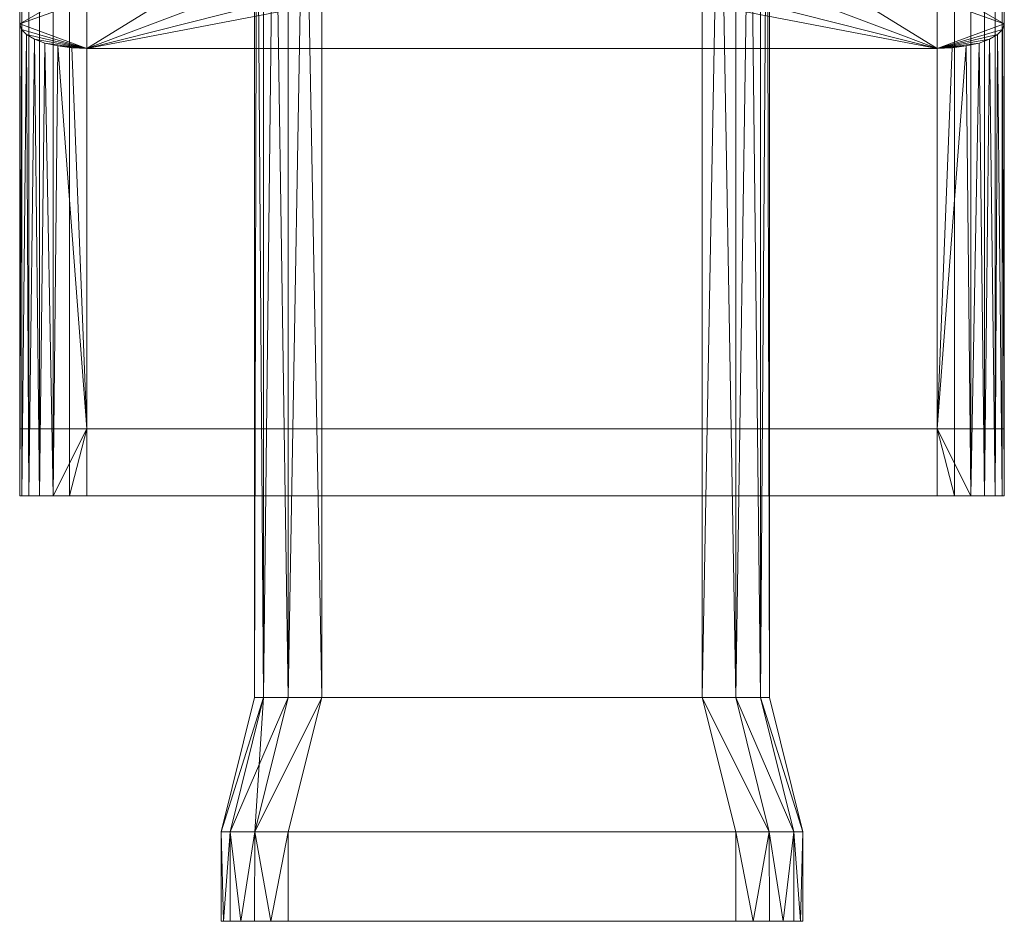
# Model space of a CAD drawing. Header units: millimetres. Extents: x -15489 to 15034, y -13406 to 13375.
# Tile 6 of 12: x -535 to -491, y -2452 to -2412. Entities that reach past the tile are written whole.
import ezdxf

# ---------------------------------------------------------------- set-up
doc = ezdxf.new("R2010")
doc.units = ezdxf.units.MM
doc.layers.add('P-SANR-FIXT', color=6, linetype='Continuous', lineweight=9)

# ---------------------------------------------------------------- blocks, each defined once
blk = doc.blocks.new('FFAS1321-608440BF0_REVIT - Acacia E Concealed BnS  Mixing Valve_MB-381150-_3D_')
at = {"layer": 'P-SANR-FIXT'}
mesh = blk.add_polyface(dxfattribs=at)
corners = [(112, 162, 757), (112.102, 162, 757.776), (112.402, 162, 758.5), (112.879, 162, 759.121), (113.5, 162, 759.598), (114.224, 162, 759.898), (115, 162, 760), (135, 162, 760), (135.776, 162, 759.898), (136.5, 162, 759.598), (137.121, 162, 759.121), (137.598, 162, 758.5), (137.898, 162, 757.776), (138, 162, 757), (138, 162, 737), (137.898, 162, 736.224), (137.598, 162, 735.5), (137.121, 162, 734.879), (136.5, 162, 734.402), (135.776, 162, 734.102), (135, 162, 734), (115, 162, 734), (114.224, 162, 734.102), (113.5, 162, 734.402), (112.879, 162, 734.879), (112.402, 162, 735.5), (112.102, 162, 736.224), (112, 162, 737)]
mesh.append_faces([[corners[k] for k in face] for face in [(3, 0, 1, 2)]], dxfattribs={"vtx0": -1})
mesh.append_faces([[corners[k] for k in face] for face in [(6, 0, 4, 5), (4, 0, 3)]], dxfattribs={"vtx0": -1, "vtx1": -1})
mesh.append_faces([[corners[k] for k in face] for face in [(21, 27, 14, 20)]], dxfattribs={"vtx0": -1, "vtx1": -1, "vtx2": -1})
mesh.append_faces([[corners[k] for k in face] for face in [(13, 0, 6, 7)]], dxfattribs={"vtx0": -1, "vtx1": -1, "vtx3": -1})
mesh.append_faces([[corners[k] for k in face] for face in [(17, 18, 14)]], dxfattribs={"vtx1": -1, "vtx2": -1})
mesh.append_faces([[corners[k] for k in face] for face in [(26, 27, 23, 24), (13, 14, 27, 0)]], dxfattribs={"vtx1": -1, "vtx3": -1})
mesh.append_faces([[corners[k] for k in face] for face in [(24, 25, 26), (15, 16, 17, 14), (7, 8, 9)]], dxfattribs={"vtx2": -1})
mesh.append_faces([[corners[k] for k in face] for face in [(21, 22, 23, 27), (18, 19, 20, 14), (11, 12, 13, 7), (9, 10, 11, 7)]], dxfattribs={"vtx2": -1, "vtx3": -1})
mesh = blk.add_polyface(dxfattribs=at)
corners = [(112, 162, 737), (112, 158, 737), (112, 158, 757), (112, 162, 757)]
mesh.append_faces([[corners[k] for k in face] for face in [(0, 1, 2, 3)]])
mesh = blk.add_polyface(dxfattribs=at)
corners = [(112, 162, 737), (112.102, 162, 736.224), (112.402, 162, 735.5), (112.879, 162, 734.879), (113.5, 162, 734.402), (114.224, 162, 734.102), (115, 162, 734), (115, 158, 734), (113.502, 158, 734.401), (112.401, 158, 735.501), (112, 158, 737)]
mesh.append_faces([[corners[k] for k in face] for face in [(7, 5, 6)]], dxfattribs={"vtx0": -1})
mesh.append_faces([[corners[k] for k in face] for face in [(1, 9, 10), (9, 1, 2), (9, 2, 3), (8, 3, 4), (8, 4, 5), (5, 7, 8), (3, 8, 9)]], dxfattribs={"vtx0": -1, "vtx2": -1})
mesh.append_faces([[corners[k] for k in face] for face in [(0, 1, 10)]], dxfattribs={"vtx1": -1})
mesh = blk.add_polyface(dxfattribs=at)
corners = [(115, 162, 760), (114.224, 162, 759.898), (113.5, 162, 759.598), (112.879, 162, 759.121), (112.402, 162, 758.5), (112.102, 162, 757.776), (112, 162, 757), (112, 158, 757), (112.401, 158, 758.499), (113.502, 158, 759.599), (115, 158, 760)]
mesh.append_faces([[corners[k] for k in face] for face in [(7, 5, 6)]], dxfattribs={"vtx0": -1})
mesh.append_faces([[corners[k] for k in face] for face in [(1, 9, 10), (9, 1, 2), (9, 2, 3), (8, 3, 4), (8, 4, 5), (5, 7, 8), (3, 8, 9)]], dxfattribs={"vtx0": -1, "vtx2": -1})
mesh.append_faces([[corners[k] for k in face] for face in [(0, 1, 10)]], dxfattribs={"vtx1": -1})
mesh = blk.add_polyface(dxfattribs=at)
corners = [(135, 162, 734), (135, 158, 734), (115, 158, 734), (115, 162, 734)]
mesh.append_faces([[corners[k] for k in face] for face in [(0, 1, 2, 3)]])
mesh = blk.add_polyface(dxfattribs=at)
corners = [(115, 162, 760), (115, 158, 760), (135, 158, 760), (135, 162, 760)]
mesh.append_faces([[corners[k] for k in face] for face in [(0, 1, 2, 3)]])
mesh = blk.add_polyface(dxfattribs=at)
corners = [(135, 162, 734), (135.776, 162, 734.102), (136.5, 162, 734.402), (137.121, 162, 734.879), (137.598, 162, 735.5), (137.898, 162, 736.224), (138, 162, 737), (138, 158, 737), (137.599, 158, 735.502), (136.499, 158, 734.401), (135, 158, 734)]
mesh.append_faces([[corners[k] for k in face] for face in [(7, 5, 6)]], dxfattribs={"vtx0": -1})
mesh.append_faces([[corners[k] for k in face] for face in [(1, 9, 10), (9, 1, 2), (9, 2, 3), (8, 3, 4), (8, 4, 5), (5, 7, 8), (3, 8, 9)]], dxfattribs={"vtx0": -1, "vtx2": -1})
mesh.append_faces([[corners[k] for k in face] for face in [(0, 1, 10)]], dxfattribs={"vtx1": -1})
mesh = blk.add_polyface(dxfattribs=at)
corners = [(138, 162, 757), (137.898, 162, 757.776), (137.598, 162, 758.5), (137.121, 162, 759.121), (136.5, 162, 759.598), (135.776, 162, 759.898), (135, 162, 760), (135, 158, 760), (136.498, 158, 759.599), (137.599, 158, 758.499), (138, 158, 757)]
mesh.append_faces([[corners[k] for k in face] for face in [(7, 5, 6)]], dxfattribs={"vtx0": -1})
mesh.append_faces([[corners[k] for k in face] for face in [(1, 9, 10), (9, 1, 2), (9, 2, 3), (8, 3, 4), (8, 4, 5), (5, 7, 8), (3, 8, 9)]], dxfattribs={"vtx0": -1, "vtx2": -1})
mesh.append_faces([[corners[k] for k in face] for face in [(0, 1, 10)]], dxfattribs={"vtx1": -1})
mesh = blk.add_polyface(dxfattribs=at)
corners = [(138, 162, 757), (138, 158, 757), (138, 158, 737), (138, 162, 737)]
mesh.append_faces([[corners[k] for k in face] for face in [(0, 1, 2, 3)]])
mesh = blk.add_polyface(dxfattribs=at)
corners = [(116.5, 152, 758.5), (115, 158, 760), (113.502, 158, 759.599), (112.401, 158, 758.499), (112, 158, 757), (113.5, 152, 755.5), (113.901, 152, 756.998), (115.001, 152, 758.099)]
mesh.append_faces([[corners[k] for k in face] for face in [(3, 6, 7)]], dxfattribs={"vtx0": -1, "vtx2": -1})
mesh.append_faces([[corners[k] for k in face] for face in [(1, 2, 0), (5, 6, 4)]], dxfattribs={"vtx1": -1})
mesh.append_faces([[corners[k] for k in face] for face in [(7, 0, 2), (2, 3, 7), (3, 4, 6)]], dxfattribs={"vtx1": -1, "vtx2": -1})
mesh = blk.add_polyface(dxfattribs=at)
corners = [(112, 158, 757), (112, 158, 737), (113.5, 152, 738.5), (113.5, 152, 755.5)]
mesh.append_faces([[corners[k] for k in face] for face in [(0, 1, 2, 3)]])
mesh = blk.add_polyface(dxfattribs=at)
corners = [(113.5, 152, 738.5), (112, 158, 737), (112.401, 158, 735.501), (113.502, 158, 734.401), (115, 158, 734), (116.5, 152, 735.5), (115.002, 152, 735.901), (113.901, 152, 737.001)]
mesh.append_faces([[corners[k] for k in face] for face in [(3, 6, 2)]], dxfattribs={"vtx0": -1, "vtx1": -1})
mesh.append_faces([[corners[k] for k in face] for face in [(2, 6, 7)]], dxfattribs={"vtx0": -1, "vtx2": -1})
mesh.append_faces([[corners[k] for k in face] for face in [(1, 2, 7), (5, 6, 3)]], dxfattribs={"vtx1": -1, "vtx2": -1})
mesh.append_faces([[corners[k] for k in face] for face in [(7, 0, 1), (3, 4, 5)]], dxfattribs={"vtx2": -1})
mesh = blk.add_polyface(dxfattribs=at)
corners = [(116.5, 152, 758.5), (133.5, 152, 758.5), (135, 158, 760), (115, 158, 760)]
mesh.append_faces([[corners[k] for k in face] for face in [(0, 1, 2, 3)]])
mesh = blk.add_polyface(dxfattribs=at)
corners = [(115, 158, 734), (135, 158, 734), (133.5, 152, 735.5), (116.5, 152, 735.5)]
mesh.append_faces([[corners[k] for k in face] for face in [(0, 1, 2, 3)]])
mesh = blk.add_polyface(dxfattribs=at)
corners = [(133.5, 152, 735.5), (135, 158, 734), (136.499, 158, 734.401), (137.599, 158, 735.502), (138, 158, 737), (136.5, 152, 738.5), (136.099, 152, 737.002), (134.999, 152, 735.901)]
mesh.append_faces([[corners[k] for k in face] for face in [(3, 6, 2)]], dxfattribs={"vtx0": -1, "vtx1": -1})
mesh.append_faces([[corners[k] for k in face] for face in [(2, 6, 7)]], dxfattribs={"vtx0": -1, "vtx2": -1})
mesh.append_faces([[corners[k] for k in face] for face in [(1, 2, 7, 0)]], dxfattribs={"vtx1": -1})
mesh.append_faces([[corners[k] for k in face] for face in [(3, 4, 5, 6)]], dxfattribs={"vtx3": -1})
mesh = blk.add_polyface(dxfattribs=at)
corners = [(135, 158, 760), (133.5, 152, 758.5), (134.999, 152, 758.099), (136.099, 152, 756.998), (136.5, 152, 755.5), (138, 158, 757), (137.599, 158, 758.499), (136.498, 158, 759.599)]
mesh.append_faces([[corners[k] for k in face] for face in [(7, 2, 6)]], dxfattribs={"vtx0": -1, "vtx1": -1})
mesh.append_faces([[corners[k] for k in face] for face in [(6, 2, 3)]], dxfattribs={"vtx0": -1, "vtx2": -1})
mesh.append_faces([[corners[k] for k in face] for face in [(5, 6, 3), (1, 2, 7)]], dxfattribs={"vtx1": -1, "vtx2": -1})
mesh.append_faces([[corners[k] for k in face] for face in [(3, 4, 5), (7, 0, 1)]], dxfattribs={"vtx2": -1})
mesh = blk.add_polyface(dxfattribs=at)
corners = [(138, 158, 737), (138, 158, 757), (136.5, 152, 755.5), (136.5, 152, 738.5)]
mesh.append_faces([[corners[k] for k in face] for face in [(0, 1, 2, 3)]])
mesh = blk.add_polyface(dxfattribs=at)
corners = [(116.5, 110, 758.5), (116.5, 152, 758.5), (115.001, 152, 758.099), (113.901, 152, 756.998), (113.5, 152, 755.5), (113.5, 110, 755.5), (113.602, 110, 756.276), (113.902, 110, 757), (114.379, 110, 757.621), (115, 110, 758.098), (115.724, 110, 758.398)]
mesh.append_faces([[corners[k] for k in face] for face in [(1, 10, 0), (6, 4, 5)]], dxfattribs={"vtx0": -1})
mesh.append_faces([[corners[k] for k in face] for face in [(10, 2, 9), (3, 8, 2)]], dxfattribs={"vtx0": -1, "vtx1": -1})
mesh.append_faces([[corners[k] for k in face] for face in [(2, 8, 9), (6, 3, 4)]], dxfattribs={"vtx0": -1, "vtx2": -1})
mesh.append_faces([[corners[k] for k in face] for face in [(1, 2, 10), (7, 8, 3), (6, 7, 3)]], dxfattribs={"vtx1": -1, "vtx2": -1})
mesh = blk.add_polyface(dxfattribs=at)
corners = [(113.5, 152, 755.5), (113.5, 152, 738.5), (113.5, 110, 738.5), (113.5, 110, 755.5)]
mesh.append_faces([[corners[k] for k in face] for face in [(0, 1, 2, 3)]])
mesh = blk.add_polyface(dxfattribs=at)
corners = [(113.5, 110, 738.5), (113.5, 152, 738.5), (113.901, 152, 737.001), (115.002, 152, 735.901), (116.5, 152, 735.5), (116.5, 110, 735.5), (115.724, 110, 735.602), (115, 110, 735.902), (114.379, 110, 736.379), (113.902, 110, 737), (113.602, 110, 737.724)]
mesh.append_faces([[corners[k] for k in face] for face in [(3, 8, 2)]], dxfattribs={"vtx0": -1, "vtx1": -1})
mesh.append_faces([[corners[k] for k in face] for face in [(2, 8, 9), (6, 3, 4)]], dxfattribs={"vtx0": -1, "vtx2": -1})
mesh.append_faces([[corners[k] for k in face] for face in [(5, 6, 4)]], dxfattribs={"vtx1": -1})
mesh.append_faces([[corners[k] for k in face] for face in [(1, 2, 10), (9, 10, 2), (7, 8, 3), (6, 7, 3)]], dxfattribs={"vtx1": -1, "vtx2": -1})
mesh.append_faces([[corners[k] for k in face] for face in [(10, 0, 1)]], dxfattribs={"vtx2": -1})
mesh = blk.add_polyface(dxfattribs=at)
corners = [(116.5, 152, 735.5), (133.5, 152, 735.5), (133.5, 110, 735.5), (116.5, 110, 735.5)]
mesh.append_faces([[corners[k] for k in face] for face in [(0, 1, 2, 3)]])
mesh = blk.add_polyface(dxfattribs=at)
corners = [(116.5, 110, 758.5), (133.5, 110, 758.5), (133.5, 152, 758.5), (116.5, 152, 758.5)]
mesh.append_faces([[corners[k] for k in face] for face in [(0, 1, 2, 3)]])
mesh = blk.add_polyface(dxfattribs=at)
corners = [(133.5, 110, 735.5), (133.5, 152, 735.5), (134.999, 152, 735.901), (136.099, 152, 737.002), (136.5, 152, 738.5), (136.5, 110, 738.5), (136.398, 110, 737.724), (136.098, 110, 737), (135.621, 110, 736.379), (135, 110, 735.902), (134.276, 110, 735.602)]
mesh.append_faces([[corners[k] for k in face] for face in [(3, 8, 2)]], dxfattribs={"vtx0": -1, "vtx1": -1})
mesh.append_faces([[corners[k] for k in face] for face in [(2, 8, 9), (3, 7, 8), (6, 3, 4)]], dxfattribs={"vtx0": -1, "vtx2": -1})
mesh.append_faces([[corners[k] for k in face] for face in [(5, 6, 4)]], dxfattribs={"vtx1": -1})
mesh.append_faces([[corners[k] for k in face] for face in [(1, 2, 10), (9, 10, 2), (6, 7, 3)]], dxfattribs={"vtx1": -1, "vtx2": -1})
mesh.append_faces([[corners[k] for k in face] for face in [(10, 0, 1)]], dxfattribs={"vtx2": -1})
mesh = blk.add_polyface(dxfattribs=at)
corners = [(136.5, 110, 755.5), (136.5, 152, 755.5), (136.099, 152, 756.998), (134.999, 152, 758.099), (133.5, 152, 758.5), (133.5, 110, 758.5), (134.276, 110, 758.398), (135, 110, 758.098), (135.621, 110, 757.621), (136.098, 110, 757), (136.398, 110, 756.276)]
mesh.append_faces([[corners[k] for k in face] for face in [(6, 4, 5)]], dxfattribs={"vtx0": -1})
mesh.append_faces([[corners[k] for k in face] for face in [(3, 8, 2)]], dxfattribs={"vtx0": -1, "vtx1": -1})
mesh.append_faces([[corners[k] for k in face] for face in [(2, 8, 9), (3, 6, 7)]], dxfattribs={"vtx0": -1, "vtx2": -1})
mesh.append_faces([[corners[k] for k in face] for face in [(1, 2, 10), (9, 10, 2), (3, 4, 6), (7, 8, 3)]], dxfattribs={"vtx1": -1, "vtx2": -1})
mesh.append_faces([[corners[k] for k in face] for face in [(10, 0, 1)]], dxfattribs={"vtx2": -1})
mesh = blk.add_polyface(dxfattribs=at)
corners = [(136.5, 152, 738.5), (136.5, 152, 755.5), (136.5, 110, 755.5), (136.5, 110, 738.5)]
mesh.append_faces([[corners[k] for k in face] for face in [(0, 1, 2, 3)]])
mesh = blk.add_polyface(dxfattribs=at)
corners = [(103, 143, 701), (103.102, 143, 701.776), (103.402, 143, 702.5), (103.879, 143, 703.121), (104.5, 143, 703.598), (105.224, 143, 703.898), (106, 143, 704), (144, 143, 704), (144.776, 143, 703.898), (145.5, 143, 703.598), (146.121, 143, 703.121), (146.598, 143, 702.5), (146.898, 143, 701.776), (147, 143, 701), (147, 143, 600), (146.898, 143, 599.224), (146.598, 143, 598.5), (146.121, 143, 597.879), (145.5, 143, 597.402), (144.776, 143, 597.102), (144, 143, 597), (106, 143, 597), (105.224, 143, 597.102), (104.5, 143, 597.402), (103.879, 143, 597.879), (103.402, 143, 598.5), (103.102, 143, 599.224), (103, 143, 600)]
mesh.append_faces([[corners[k] for k in face] for face in [(19, 14, 15, 18), (23, 25, 26, 22), (22, 26, 27, 21), (27, 20, 21)]], dxfattribs={"vtx0": -1, "vtx2": -1})
mesh.append_faces([[corners[k] for k in face] for face in [(14, 19, 20, 27)]], dxfattribs={"vtx0": -1, "vtx2": -1, "vtx3": -1})
mesh.append_faces([[corners[k] for k in face] for face in [(24, 25, 23)]], dxfattribs={"vtx1": -1})
mesh.append_faces([[corners[k] for k in face] for face in [(3, 4, 0)]], dxfattribs={"vtx1": -1, "vtx2": -1})
mesh.append_faces([[corners[k] for k in face] for face in [(6, 7, 13, 0)]], dxfattribs={"vtx1": -1, "vtx2": -1, "vtx3": -1})
mesh.append_faces([[corners[k] for k in face] for face in [(27, 0, 13, 14)]], dxfattribs={"vtx1": -1, "vtx3": -1})
mesh.append_faces([[corners[k] for k in face] for face in [(9, 10, 11), (1, 2, 3, 0)]], dxfattribs={"vtx2": -1})
mesh.append_faces([[corners[k] for k in face] for face in [(7, 8, 9, 11), (11, 12, 13, 7), (4, 5, 6, 0)]], dxfattribs={"vtx2": -1, "vtx3": -1})
mesh.append_faces([[corners[k] for k in face] for face in [(15, 16, 17, 18)]], dxfattribs={"vtx3": -1})
mesh = blk.add_polyface(dxfattribs=at)
corners = [(106, 143, 704), (105.224, 143, 703.898), (104.5, 143, 703.598), (103.879, 143, 703.121), (103.402, 143, 702.5), (103.102, 143, 701.776), (103, 143, 701), (103, 121.915, 701), (103.075, 122.158, 701.668), (103.297, 122.389, 702.302), (103.655, 122.596, 702.87), (104.13, 122.769, 703.346), (104.698, 122.899, 703.703), (105.332, 122.98, 703.925), (106, 123.007, 704), (106, 140, 704)]
mesh.append_faces([[corners[k] for k in face] for face in [(13, 15, 12), (6, 8, 5), (9, 5, 8)]], dxfattribs={"vtx0": -1, "vtx1": -1})
mesh.append_faces([[corners[k] for k in face] for face in [(15, 2, 12)]], dxfattribs={"vtx0": -1, "vtx1": -1, "vtx2": -1})
mesh.append_faces([[corners[k] for k in face] for face in [(10, 3, 4), (3, 10, 11)]], dxfattribs={"vtx0": -1, "vtx2": -1})
mesh.append_faces([[corners[k] for k in face] for face in [(7, 8, 6)]], dxfattribs={"vtx1": -1})
mesh.append_faces([[corners[k] for k in face] for face in [(1, 2, 15), (11, 12, 2), (2, 3, 11), (4, 5, 9), (9, 10, 4)]], dxfattribs={"vtx1": -1, "vtx2": -1})
mesh.append_faces([[corners[k] for k in face] for face in [(15, 0, 1), (13, 14, 15)]], dxfattribs={"vtx2": -1})
mesh = blk.add_polyface(dxfattribs=at)
corners = [(103, 143, 701), (103, 143, 600), (103, 140, 600), (103, 140, 663), (103, 115, 663), (103, 115, 680.237), (103, 115.152, 681.973), (103, 115.603, 683.657), (103, 121.915, 701)]
mesh.append_faces([[corners[k] for k in face] for face in [(0, 3, 7, 8)]], dxfattribs={"vtx0": -1, "vtx1": -1})
mesh.append_faces([[corners[k] for k in face] for face in [(3, 4, 5), (1, 2, 3, 0)]], dxfattribs={"vtx2": -1})
mesh.append_faces([[corners[k] for k in face] for face in [(5, 6, 7, 3)]], dxfattribs={"vtx2": -1, "vtx3": -1})
mesh = blk.add_polyface(dxfattribs=at)
corners = [(106, 140, 597), (105.224, 140, 597.102), (104.5, 140, 597.402), (103.879, 140, 597.879), (103.402, 140, 598.5), (103.102, 140, 599.224), (103, 140, 600), (103, 143, 600), (103.102, 143, 599.224), (103.402, 143, 598.5), (103.879, 143, 597.879), (104.5, 143, 597.402), (105.224, 143, 597.102), (106, 143, 597)]
mesh.append_faces([[corners[k] for k in face] for face in [(7, 8, 5, 6), (0, 1, 12, 13)]], dxfattribs={"vtx1": -1})
mesh.append_faces([[corners[k] for k in face] for face in [(8, 9, 4, 5), (3, 4, 9, 10), (10, 11, 2, 3), (11, 12, 1, 2)]], dxfattribs={"vtx1": -1, "vtx3": -1})
mesh = blk.add_polyface(dxfattribs=at)
corners = [(144, 143, 704), (106, 143, 704), (106, 140, 704), (106, 123.007, 704), (144, 123.007, 704), (144, 140, 704)]
mesh.append_faces([[corners[k] for k in face] for face in [(1, 2, 5, 0)]], dxfattribs={"vtx1": -1})
mesh.append_faces([[corners[k] for k in face] for face in [(3, 4, 5, 2)]], dxfattribs={"vtx2": -1})
mesh = blk.add_polyface(dxfattribs=at)
corners = [(106, 140, 597), (106, 143, 597), (144, 143, 597), (144, 140, 597)]
mesh.append_faces([[corners[k] for k in face] for face in [(0, 1, 2, 3)]])
mesh = blk.add_polyface(dxfattribs=at)
corners = [(147, 121.915, 701), (147, 143, 701), (146.898, 143, 701.776), (146.598, 143, 702.5), (146.121, 143, 703.121), (145.5, 143, 703.598), (144.776, 143, 703.898), (144, 143, 704), (144, 140, 704), (144, 123.007, 704), (144.668, 122.98, 703.925), (145.302, 122.899, 703.703), (145.87, 122.769, 703.346), (146.345, 122.596, 702.87), (146.703, 122.389, 702.302), (146.925, 122.158, 701.668)]
mesh.append_faces([[corners[k] for k in face] for face in [(4, 13, 3), (15, 2, 14), (11, 8, 10), (5, 12, 4)]], dxfattribs={"vtx0": -1, "vtx1": -1})
mesh.append_faces([[corners[k] for k in face] for face in [(5, 8, 11)]], dxfattribs={"vtx0": -1, "vtx1": -1, "vtx2": -1})
mesh.append_faces([[corners[k] for k in face] for face in [(15, 1, 2), (4, 12, 13)]], dxfattribs={"vtx0": -1, "vtx2": -1})
mesh.append_faces([[corners[k] for k in face] for face in [(7, 8, 6), (9, 10, 8)]], dxfattribs={"vtx1": -1})
mesh.append_faces([[corners[k] for k in face] for face in [(2, 3, 14), (13, 14, 3), (5, 6, 8), (11, 12, 5)]], dxfattribs={"vtx1": -1, "vtx2": -1})
mesh.append_faces([[corners[k] for k in face] for face in [(15, 0, 1)]], dxfattribs={"vtx2": -1})
mesh = blk.add_polyface(dxfattribs=at)
corners = [(147, 140, 600), (146.898, 140, 599.224), (146.598, 140, 598.5), (146.121, 140, 597.879), (145.5, 140, 597.402), (144.776, 140, 597.102), (144, 140, 597), (144, 143, 597), (144.776, 143, 597.102), (145.5, 143, 597.402), (146.121, 143, 597.879), (146.598, 143, 598.5), (146.898, 143, 599.224), (147, 143, 600)]
mesh.append_faces([[corners[k] for k in face] for face in [(7, 8, 5, 6), (0, 1, 12, 13)]], dxfattribs={"vtx1": -1})
mesh.append_faces([[corners[k] for k in face] for face in [(8, 9, 4, 5), (3, 4, 9, 10), (10, 11, 2, 3), (11, 12, 1, 2)]], dxfattribs={"vtx1": -1, "vtx3": -1})
mesh = blk.add_polyface(dxfattribs=at)
corners = [(147, 143, 600), (147, 143, 701), (147, 121.915, 701), (147, 115.603, 683.657), (147, 115.152, 681.973), (147, 115, 680.237), (147, 115, 663), (147, 140, 663), (147, 140, 600)]
mesh.append_faces([[corners[k] for k in face] for face in [(5, 7, 3, 4)]], dxfattribs={"vtx0": -1, "vtx1": -1})
mesh.append_faces([[corners[k] for k in face] for face in [(5, 6, 7)]], dxfattribs={"vtx2": -1})
mesh.append_faces([[corners[k] for k in face] for face in [(1, 2, 3, 7)]], dxfattribs={"vtx2": -1, "vtx3": -1})
mesh.append_faces([[corners[k] for k in face] for face in [(7, 8, 0, 1)]], dxfattribs={"vtx3": -1})
mesh = blk.add_polyface(dxfattribs=at)
corners = [(106, 115, 660), (105.224, 115, 660.102), (104.5, 115, 660.402), (103.879, 115, 660.879), (103.402, 115, 661.5), (103.102, 115, 662.224), (103, 115, 663), (103, 140, 663), (103.102, 140, 662.224), (103.402, 140, 661.5), (103.879, 140, 660.879), (104.5, 140, 660.402), (105.224, 140, 660.102), (106, 140, 660)]
mesh.append_faces([[corners[k] for k in face] for face in [(7, 8, 5, 6)]], dxfattribs={"vtx1": -1})
mesh.append_faces([[corners[k] for k in face] for face in [(8, 9, 4, 5), (3, 4, 9, 10), (11, 12, 1, 2), (2, 3, 10, 11)]], dxfattribs={"vtx1": -1, "vtx3": -1})
mesh.append_faces([[corners[k] for k in face] for face in [(12, 13, 0, 1)]], dxfattribs={"vtx3": -1})
mesh = blk.add_polyface(dxfattribs=at)
corners = [(103, 140, 600), (103.102, 140, 599.224), (103.402, 140, 598.5), (103.879, 140, 597.879), (104.5, 140, 597.402), (105.224, 140, 597.102), (106, 140, 597), (144, 140, 597), (144.776, 140, 597.102), (145.5, 140, 597.402), (146.121, 140, 597.879), (146.598, 140, 598.5), (146.898, 140, 599.224), (147, 140, 600), (147, 140, 663), (146.898, 140, 662.224), (146.598, 140, 661.5), (146.121, 140, 660.879), (145.5, 140, 660.402), (144.776, 140, 660.102), (144, 140, 660), (106, 140, 660), (105.224, 140, 660.102), (104.5, 140, 660.402), (103.879, 140, 660.879), (103.402, 140, 661.5), (103.102, 140, 662.224), (103, 140, 663)]
mesh.append_faces([[corners[k] for k in face] for face in [(18, 13, 17)]], dxfattribs={"vtx0": -1, "vtx1": -1})
mesh.append_faces([[corners[k] for k in face] for face in [(20, 0, 13, 19)]], dxfattribs={"vtx0": -1, "vtx1": -1, "vtx2": -1})
mesh.append_faces([[corners[k] for k in face] for face in [(7, 12, 13, 6), (2, 5, 6, 1)]], dxfattribs={"vtx0": -1, "vtx2": -1})
mesh.append_faces([[corners[k] for k in face] for face in [(14, 15, 13)]], dxfattribs={"vtx1": -1})
mesh.append_faces([[corners[k] for k in face] for face in [(18, 19, 13), (16, 17, 13), (15, 16, 13), (22, 23, 0), (21, 22, 0), (24, 25, 0), (25, 26, 0), (23, 24, 0), (20, 21, 0)]], dxfattribs={"vtx1": -1, "vtx2": -1})
mesh.append_faces([[corners[k] for k in face] for face in [(0, 1, 6, 13)]], dxfattribs={"vtx1": -1, "vtx2": -1, "vtx3": -1})
mesh.append_faces([[corners[k] for k in face] for face in [(7, 8, 11, 12)]], dxfattribs={"vtx1": -1, "vtx3": -1})
mesh.append_faces([[corners[k] for k in face] for face in [(3, 4, 5, 2), (26, 27, 0)]], dxfattribs={"vtx2": -1})
mesh.append_faces([[corners[k] for k in face] for face in [(8, 9, 10, 11)]], dxfattribs={"vtx3": -1})
mesh = blk.add_polyface(dxfattribs=at)
corners = [(106, 115, 660), (106, 140, 660), (144, 140, 660), (144, 115, 660)]
mesh.append_faces([[corners[k] for k in face] for face in [(0, 1, 2, 3)]])
mesh = blk.add_polyface(dxfattribs=at)
corners = [(147, 115, 663), (146.898, 115, 662.224), (146.598, 115, 661.5), (146.121, 115, 660.879), (145.5, 115, 660.402), (144.776, 115, 660.102), (144, 115, 660), (144, 140, 660), (144.776, 140, 660.102), (145.5, 140, 660.402), (146.121, 140, 660.879), (146.598, 140, 661.5), (146.898, 140, 662.224), (147, 140, 663)]
mesh.append_faces([[corners[k] for k in face] for face in [(7, 8, 5, 6)]], dxfattribs={"vtx1": -1})
mesh.append_faces([[corners[k] for k in face] for face in [(8, 9, 4, 5), (3, 4, 9, 10), (11, 12, 1, 2), (2, 3, 10, 11)]], dxfattribs={"vtx1": -1, "vtx3": -1})
mesh.append_faces([[corners[k] for k in face] for face in [(12, 13, 0, 1)]], dxfattribs={"vtx3": -1})
mesh = blk.add_polyface(dxfattribs=at)
corners = [(147, 115.603, 683.657), (147, 121.915, 701), (146.925, 122.158, 701.668), (146.703, 122.389, 702.302), (146.345, 122.596, 702.87), (145.87, 122.769, 703.346), (145.302, 122.899, 703.703), (144.668, 122.98, 703.925), (144, 123.007, 704), (106, 123.007, 704), (105.332, 122.98, 703.925), (104.698, 122.899, 703.703), (104.13, 122.769, 703.346), (103.655, 122.596, 702.87), (103.297, 122.389, 702.302), (103.075, 122.158, 701.668), (103, 121.915, 701), (103, 115.603, 683.657), (110.21, 115.603, 683.657), (111.823, 116.836, 687.044), (114.294, 117.887, 689.933), (117.459, 118.69, 692.138), (121.108, 119.192, 693.517), (125, 119.362, 693.985), (128.892, 119.192, 693.517), (132.541, 118.69, 692.138), (135.706, 117.887, 689.933), (138.177, 116.836, 687.044), (139.79, 115.603, 683.657)]
mesh.append_faces([[corners[k] for k in face] for face in [(19, 17, 18), (11, 9, 10)]], dxfattribs={"vtx0": -1})
mesh.append_faces([[corners[k] for k in face] for face in [(4, 8, 3), (21, 9, 20), (13, 9, 12), (15, 9, 14), (14, 9, 13), (16, 9, 15)]], dxfattribs={"vtx0": -1, "vtx1": -1})
mesh.append_faces([[corners[k] for k in face] for face in [(8, 26, 1), (16, 20, 9)]], dxfattribs={"vtx0": -1, "vtx1": -1, "vtx2": -1})
mesh.append_faces([[corners[k] for k in face] for face in [(27, 0, 1), (1, 26, 27), (8, 5, 6), (8, 4, 5), (8, 1, 2), (8, 23, 24), (9, 21, 22), (9, 22, 23), (19, 16, 17), (9, 11, 12)]], dxfattribs={"vtx0": -1, "vtx2": -1})
mesh.append_faces([[corners[k] for k in face] for face in [(28, 0, 27)]], dxfattribs={"vtx1": -1})
mesh.append_faces([[corners[k] for k in face] for face in [(25, 26, 8), (24, 25, 8), (2, 3, 8), (19, 20, 16), (8, 9, 23)]], dxfattribs={"vtx1": -1, "vtx2": -1})
mesh.append_faces([[corners[k] for k in face] for face in [(6, 7, 8)]], dxfattribs={"vtx2": -1})

msp = doc.modelspace()

# ---------------------------------------------------------------- block references
at = {"layer": 'P-SANR-FIXT', "rotation": 180}
msp.add_blockref('FFAS1321-608440BF0_REVIT - Acacia E Concealed BnS  Mixing Valve_MB-381150-_3D_', (-387.869, -2290.122), dxfattribs=at)

doc.saveas('drawing.dxf')
